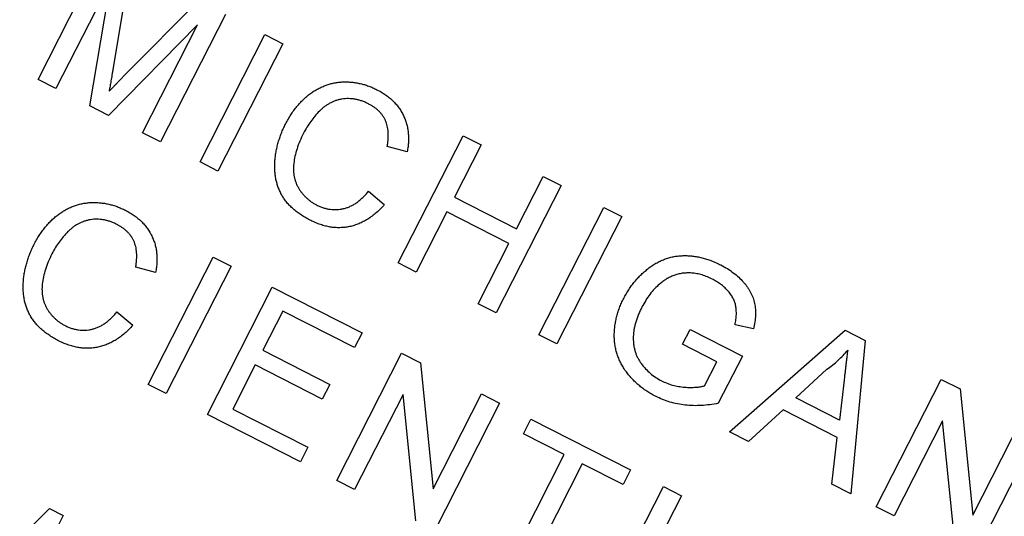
# Model space of a CAD drawing. Header units: inches. Extents: x 0.5 to 16.4, y 0.4 to 10.9.
# Tile 8 of 13: x 4.521 to 5.635, y 5.859 to 6.421. Entities that reach past the tile are written whole.
import ezdxf

# ---------------------------------------------------------------- set-up
doc = ezdxf.new("R2010")
doc.units = ezdxf.units.IN
doc.header["$MEASUREMENT"] = 0
doc.layers.add('OBJECT', color=1, linetype='Continuous')

msp = doc.modelspace()

# ---------------------------------------------------------------- linework, layer by layer
at = {"layer": 'OBJECT', "linetype": 'Continuous', "lineweight": 25}
for p, q in [((4.5414, 6.3536), (4.6148, 6.4977)), ((4.6454, 6.4821), (4.6261, 6.3646)), ((4.6239, 6.4652), (4.5617, 6.3432)), ((4.5999, 6.3237), (4.6239, 6.4652)), ((4.6405, 6.3594), (4.7231, 6.4425)), ((4.7534, 6.4271), (4.6799, 6.2829)), ((4.7218, 6.4153), (4.6212, 6.3129)), ((4.6596, 6.2933), (4.7218, 6.4153)), ((4.7247, 6.2602), (4.7981, 6.4043)), ((4.7981, 6.4043), (4.8185, 6.3939)), ((4.8185, 6.3939), (4.745, 6.2498)), ((4.5617, 6.3432), (4.5414, 6.3536)), ((4.6212, 6.3129), (4.5999, 6.3237)), ((4.6799, 6.2829), (4.6596, 6.2933)), ((4.949, 6.1458), (5.0225, 6.2899)), ((5.0225, 6.2899), (5.0428, 6.2796)), ((4.9592, 6.2717), (4.9366, 6.2777)), ((5.0428, 6.2796), (5.0127, 6.2204)), ((4.745, 6.2498), (4.7247, 6.2602)), ((5.0829, 6.1846), (5.113, 6.2438)), ((5.113, 6.2438), (5.1333, 6.2334)), ((5.1333, 6.2334), (5.0599, 6.0893)), ((4.9154, 6.227), (4.9333, 6.2119)), ((5.0127, 6.2204), (5.0829, 6.1846)), ((5.1083, 6.0646), (5.1818, 6.2087)), ((5.1818, 6.2087), (5.2021, 6.1984)), ((5.0042, 6.2038), (4.9693, 6.1354)), ((5.0744, 6.168), (5.0042, 6.2038)), ((5.2021, 6.1984), (5.1286, 6.0542)), ((5.0395, 6.0996), (5.0744, 6.168)), ((4.6662, 6.0084), (4.7396, 6.1525)), ((4.7396, 6.1525), (4.76, 6.1421)), ((4.6745, 6.1352), (4.6519, 6.1412)), ((4.76, 6.1421), (4.6865, 5.998)), ((4.9693, 6.1354), (4.949, 6.1458)), ((4.733, 5.9743), (4.8065, 6.1184)), ((4.8065, 6.1184), (4.9082, 6.0666)), ((5.0599, 6.0893), (5.0395, 6.0996)), ((4.6307, 6.0905), (4.6486, 6.0754)), ((4.8184, 6.0914), (4.7958, 6.0471)), ((4.8997, 6.05), (4.8184, 6.0914)), ((5.3512, 6.0712), (5.3303, 6.076)), ((4.9082, 6.0666), (4.8997, 6.05)), ((5.1286, 6.0542), (5.1083, 6.0646)), ((5.2709, 6.0539), (5.2794, 6.0705)), ((5.2794, 6.0705), (5.3385, 6.0403)), ((5.324, 5.9546), (5.4547, 6.0696)), ((5.4547, 6.0696), (5.4776, 6.0579)), ((5.3097, 6.0341), (5.2709, 6.0539)), ((5.4776, 6.0579), (5.4614, 5.8846)), ((4.7958, 6.0471), (4.8715, 6.0084)), ((4.8794, 5.8997), (4.9529, 6.0438)), ((4.9529, 6.0438), (4.9744, 6.0328)), ((5.3385, 6.0403), (5.3113, 5.987)), ((4.7873, 6.0304), (4.7619, 5.9805)), ((4.863, 5.9918), (4.7873, 6.0304)), ((4.9744, 6.0328), (4.9886, 5.8901)), ((5.2958, 6.0068), (5.3097, 6.0341)), ((5.3992, 5.9931), (5.4343, 6.0255)), ((4.6865, 5.998), (4.6662, 6.0084)), ((4.8715, 6.0084), (4.863, 5.9918)), ((5.4537, 6.0131), (5.4484, 5.9681)), ((5.4901, 5.87), (5.5635, 6.0141)), ((5.5635, 6.0141), (5.585, 6.0032)), ((4.9546, 5.9968), (4.8997, 5.8893)), ((4.9688, 5.8541), (4.9546, 5.9968)), ((4.9886, 5.8901), (5.0434, 5.9976)), ((5.0434, 5.9976), (5.0638, 5.9873)), ((5.585, 6.0032), (5.5993, 5.8604)), ((5.0638, 5.9873), (4.9903, 5.8431)), ((5.4484, 5.9681), (5.3992, 5.9931)), ((4.8384, 5.9206), (4.733, 5.9743)), ((4.7619, 5.9805), (4.8469, 5.9372)), ((5.3846, 5.9796), (5.3456, 5.9436)), ((5.446, 5.9483), (5.3846, 5.9796)), ((5.0908, 5.9526), (5.0992, 5.9692)), ((5.0992, 5.9692), (5.212, 5.9117)), ((5.5652, 5.9672), (5.5104, 5.8596)), ((5.5795, 5.8244), (5.5652, 5.9672)), ((5.5993, 5.8604), (5.6541, 5.9679)), ((5.1369, 5.929), (5.0908, 5.9526)), ((5.3456, 5.9436), (5.324, 5.9546)), ((5.6744, 5.9576), (5.6009, 5.8134)), ((5.4398, 5.8956), (5.446, 5.9483)), ((4.8469, 5.9372), (4.8384, 5.9206)), ((5.072, 5.8015), (5.1369, 5.929)), ((5.1573, 5.9186), (5.0923, 5.7911)), ((5.2035, 5.8951), (5.1573, 5.9186)), ((5.212, 5.9117), (5.2035, 5.8951)), ((4.8997, 5.8893), (4.8794, 5.8997)), ((5.4614, 5.8846), (5.4398, 5.8956)), ((5.1758, 5.7486), (5.2493, 5.8927)), ((5.2493, 5.8927), (5.2696, 5.8823)), ((5.2696, 5.8823), (5.1961, 5.7382)), ((4.5117, 5.8253), (4.5543, 5.8681)), ((4.5543, 5.8681), (4.5699, 5.8602)), ((5.5104, 5.8596), (5.4901, 5.87)), ((4.5699, 5.8602), (4.532, 5.7859))]:
    msp.add_line(p, q, dxfattribs=at)
for radius in [1.6245, 1.23, 1.12]:
    msp.add_circle((4.9822, 5.9044), radius, dxfattribs=at)
for points, knots in [([(4.6261, 6.3646), (4.6258, 6.3633), (4.6254, 6.3607), (4.6248, 6.357), (4.6242, 6.3535), (4.6236, 6.3503), (4.6231, 6.3474), (4.6226, 6.3447), (4.6222, 6.3423), (4.6219, 6.3408), (4.6218, 6.3401)], [0, 0, 0, 0, 0.162526, 0.314315, 0.454978, 0.584519, 0.704567, 0.813495, 0.911681, 1, 1, 1, 1]), ([(4.6218, 6.3401), (4.6223, 6.3407), (4.6235, 6.3419), (4.6254, 6.3439), (4.6274, 6.346), (4.6297, 6.3483), (4.6321, 6.3508), (4.6347, 6.3535), (4.6376, 6.3564), (4.6395, 6.3584), (4.6405, 6.3594)], [0, 0, 0, 0, 0.089205, 0.189833, 0.299233, 0.419261, 0.549207, 0.689074, 0.839579, 1, 1, 1, 1]), ([(4.8214, 6.303), (4.8224, 6.3048), (4.8243, 6.3083), (4.8274, 6.3135), (4.8307, 6.3183), (4.8342, 6.3228), (4.8378, 6.327), (4.8416, 6.3308), (4.8455, 6.3344), (4.8497, 6.3377), (4.8539, 6.3406), (4.8583, 6.3431), (4.8628, 6.3453), (4.8673, 6.3471), (4.872, 6.3486), (4.8767, 6.3497), (4.8816, 6.3504), (4.8865, 6.3508), (4.8914, 6.3508), (4.8963, 6.3505), (4.9012, 6.3499), (4.9061, 6.3489), (4.9109, 6.3477), (4.9156, 6.3461), (4.9204, 6.3442), (4.9234, 6.3427), (4.925, 6.3419)], [0, 0, 0, 0, 0.049401, 0.097605, 0.144255, 0.189472, 0.233915, 0.277237, 0.319859, 0.361957, 0.403486, 0.443934, 0.483649, 0.522893, 0.561858, 0.600795, 0.640104, 0.679643, 0.7194, 0.758854, 0.798315, 0.837802, 0.877469, 0.917683, 0.958393, 1, 1, 1, 1]), ([(4.925, 6.3419), (4.9267, 6.341), (4.9301, 6.3392), (4.9348, 6.3362), (4.9391, 6.3329), (4.9431, 6.3294), (4.9466, 6.3256), (4.9498, 6.3216), (4.9525, 6.3174), (4.9549, 6.3129), (4.9569, 6.3082), (4.9586, 6.3034), (4.9597, 6.2985), (4.9604, 6.2934), (4.9607, 6.2882), (4.9607, 6.2828), (4.9602, 6.2773), (4.9595, 6.2736), (4.9592, 6.2717)], [0, 0, 0, 0, 0.068649, 0.134937, 0.198842, 0.261409, 0.322517, 0.382377, 0.442471, 0.502228, 0.562101, 0.621732, 0.681851, 0.742049, 0.803908, 0.867162, 0.932361, 1, 1, 1, 1]), ([(4.9155, 6.3258), (4.9143, 6.3264), (4.9117, 6.3277), (4.9079, 6.3292), (4.904, 6.3304), (4.9002, 6.3312), (4.8965, 6.3317), (4.8927, 6.3319), (4.889, 6.3318), (4.8854, 6.3313), (4.8818, 6.3306), (4.8784, 6.3296), (4.875, 6.3282), (4.8718, 6.3267), (4.8686, 6.3248), (4.8656, 6.3228), (4.8627, 6.3204), (4.859, 6.3169), (4.8546, 6.3121), (4.8499, 6.306), (4.8455, 6.2996), (4.8431, 6.295), (4.8418, 6.2927)], [0, 0, 0, 0, 0.046763, 0.091969, 0.135804, 0.178232, 0.219441, 0.260177, 0.30028, 0.340548, 0.380311, 0.419642, 0.459017, 0.498182, 0.53767, 0.577913, 0.618649, 0.660762, 0.745299, 0.829745, 0.914602, 1, 1, 1, 1]), ([(4.9366, 6.2777), (4.9369, 6.2792), (4.9373, 6.282), (4.9377, 6.2862), (4.9379, 6.2902), (4.9377, 6.294), (4.9373, 6.2976), (4.9367, 6.301), (4.9357, 6.3042), (4.9345, 6.3073), (4.933, 6.3101), (4.9313, 6.3128), (4.9293, 6.3154), (4.9271, 6.3178), (4.9246, 6.32), (4.9218, 6.3221), (4.9188, 6.3241), (4.9166, 6.3252), (4.9155, 6.3258)], [0, 0, 0, 0, 0.0772311, 0.1511652, 0.2207847, 0.2871495, 0.3506325, 0.4113068, 0.4699644, 0.5267072, 0.5824983, 0.6385087, 0.694918, 0.7524204, 0.811251, 0.8718561, 0.9346442, 1, 1, 1, 1]), ([(4.85, 6.1939), (4.8482, 6.1949), (4.8446, 6.1968), (4.8394, 6.2), (4.8347, 6.2033), (4.8304, 6.2068), (4.8265, 6.2104), (4.823, 6.2142), (4.82, 6.2182), (4.8174, 6.2223), (4.8152, 6.2266), (4.8132, 6.2311), (4.8118, 6.2356), (4.8106, 6.2404), (4.8098, 6.2453), (4.8093, 6.2503), (4.8092, 6.2555), (4.8094, 6.2608), (4.8099, 6.2662), (4.8107, 6.2716), (4.8118, 6.2769), (4.8132, 6.2822), (4.8149, 6.2875), (4.8167, 6.2927), (4.8189, 6.2979), (4.8206, 6.3012), (4.8214, 6.303)], [0, 0, 0, 0, 0.049196, 0.096248, 0.141349, 0.184656, 0.226059, 0.266173, 0.30529, 0.343245, 0.380877, 0.418496, 0.456319, 0.494237, 0.533024, 0.572473, 0.613079, 0.654934, 0.697397, 0.739884, 0.782195, 0.825062, 0.867987, 0.911411, 0.955372, 1, 1, 1, 1]), ([(4.8418, 6.2927), (4.8404, 6.2897), (4.8376, 6.284), (4.8344, 6.2753), (4.8321, 6.2668), (4.8309, 6.2599), (4.8305, 6.2545), (4.8305, 6.2507), (4.8308, 6.2469), (4.8313, 6.2433), (4.8322, 6.2398), (4.8333, 6.2365), (4.8348, 6.2332), (4.8365, 6.2301), (4.8384, 6.2272), (4.8405, 6.2244), (4.8428, 6.2218), (4.8453, 6.2194), (4.8478, 6.2171), (4.8506, 6.215), (4.8535, 6.2132), (4.8556, 6.2121), (4.8566, 6.2115)], [0, 0, 0, 0, 0.105343, 0.204375, 0.298069, 0.38707, 0.429726, 0.470901, 0.511122, 0.550179, 0.588354, 0.626683, 0.664452, 0.702515, 0.740481, 0.777618, 0.814716, 0.851527, 0.888098, 0.925112, 0.962104, 1, 1, 1, 1]), ([(4.8566, 6.2115), (4.8579, 6.2109), (4.8604, 6.2097), (4.8642, 6.2083), (4.8681, 6.2072), (4.8719, 6.2065), (4.8758, 6.2062), (4.8796, 6.2062), (4.8834, 6.2066), (4.8873, 6.2073), (4.8911, 6.2084), (4.8948, 6.2099), (4.8984, 6.2118), (4.902, 6.214), (4.9055, 6.2168), (4.9089, 6.2198), (4.9123, 6.2232), (4.9144, 6.2257), (4.9154, 6.227)], [0, 0, 0, 0, 0.063336, 0.125111, 0.184688, 0.24321, 0.300888, 0.35837, 0.415761, 0.474387, 0.533966, 0.594008, 0.655072, 0.71861, 0.784375, 0.852991, 0.9249, 1, 1, 1, 1]), ([(4.5368, 6.1665), (4.5377, 6.1683), (4.5396, 6.1719), (4.5427, 6.177), (4.546, 6.1818), (4.5495, 6.1863), (4.5531, 6.1905), (4.5569, 6.1944), (4.5608, 6.1979), (4.565, 6.2012), (4.5692, 6.2041), (4.5736, 6.2066), (4.5781, 6.2088), (4.5826, 6.2107), (4.5873, 6.2121), (4.592, 6.2132), (4.5969, 6.2139), (4.6018, 6.2143), (4.6067, 6.2143), (4.6116, 6.214), (4.6165, 6.2134), (4.6214, 6.2124), (4.6262, 6.2112), (4.6309, 6.2096), (4.6357, 6.2077), (4.6387, 6.2062), (4.6403, 6.2055)], [0, 0, 0, 0, 0.049401, 0.097605, 0.144255, 0.189472, 0.233915, 0.277237, 0.319859, 0.361957, 0.403486, 0.443934, 0.483649, 0.522893, 0.561858, 0.600795, 0.640104, 0.679643, 0.7194, 0.758854, 0.798315, 0.837802, 0.877469, 0.917683, 0.958393, 1, 1, 1, 1]), ([(4.9333, 6.2119), (4.9319, 6.2103), (4.929, 6.207), (4.9243, 6.2027), (4.9195, 6.1988), (4.9146, 6.1954), (4.9096, 6.1926), (4.9045, 6.1902), (4.8992, 6.1883), (4.8939, 6.1869), (4.8885, 6.1861), (4.883, 6.1857), (4.8775, 6.1858), (4.872, 6.1864), (4.8666, 6.1876), (4.861, 6.1892), (4.8555, 6.1913), (4.8519, 6.193), (4.85, 6.1939)], [0, 0, 0, 0, 0.071578, 0.140016, 0.206197, 0.270156, 0.332001, 0.392755, 0.452579, 0.512253, 0.571532, 0.630152, 0.688769, 0.748164, 0.808703, 0.870256, 0.9339, 1, 1, 1, 1]), ([(4.6403, 6.2055), (4.642, 6.2045), (4.6454, 6.2028), (4.6501, 6.1997), (4.6544, 6.1964), (4.6584, 6.1929), (4.6619, 6.1891), (4.6651, 6.1851), (4.6678, 6.1809), (4.6702, 6.1764), (4.6722, 6.1717), (4.6739, 6.1669), (4.675, 6.162), (4.6757, 6.1569), (4.676, 6.1517), (4.676, 6.1463), (4.6755, 6.1408), (4.6748, 6.1371), (4.6745, 6.1352)], [0, 0, 0, 0, 0.068649, 0.134937, 0.198842, 0.261409, 0.322517, 0.382377, 0.442471, 0.502228, 0.562101, 0.621732, 0.681851, 0.742049, 0.803908, 0.867162, 0.932361, 1, 1, 1, 1]), ([(4.6308, 6.1893), (4.6296, 6.19), (4.627, 6.1912), (4.6232, 6.1927), (4.6193, 6.1939), (4.6155, 6.1947), (4.6118, 6.1953), (4.608, 6.1954), (4.6044, 6.1953), (4.6007, 6.1949), (4.5972, 6.1941), (4.5937, 6.1931), (4.5903, 6.1918), (4.5871, 6.1902), (4.5839, 6.1884), (4.5809, 6.1863), (4.578, 6.1839), (4.5743, 6.1804), (4.5699, 6.1756), (4.5652, 6.1695), (4.5608, 6.1631), (4.5584, 6.1585), (4.5571, 6.1562)], [0, 0, 0, 0, 0.046763, 0.091969, 0.135804, 0.178232, 0.219441, 0.260177, 0.30028, 0.340548, 0.380311, 0.419642, 0.459017, 0.498182, 0.53767, 0.577913, 0.618649, 0.660762, 0.745299, 0.829745, 0.914602, 1, 1, 1, 1]), ([(4.6519, 6.1412), (4.6522, 6.1427), (4.6526, 6.1455), (4.653, 6.1497), (4.6532, 6.1537), (4.653, 6.1575), (4.6526, 6.1611), (4.652, 6.1645), (4.651, 6.1677), (4.6498, 6.1708), (4.6483, 6.1736), (4.6466, 6.1763), (4.6446, 6.1789), (4.6424, 6.1813), (4.6399, 6.1835), (4.6371, 6.1856), (4.6341, 6.1876), (4.6319, 6.1887), (4.6308, 6.1893)], [0, 0, 0, 0, 0.077231, 0.151165, 0.220785, 0.28715, 0.350632, 0.411307, 0.469964, 0.526707, 0.582498, 0.638509, 0.694918, 0.75242, 0.811251, 0.871856, 0.934644, 1, 1, 1, 1]), ([(4.5653, 6.0574), (4.5635, 6.0584), (4.5599, 6.0603), (4.5547, 6.0635), (4.55, 6.0668), (4.5457, 6.0703), (4.5418, 6.0739), (4.5384, 6.0777), (4.5353, 6.0817), (4.5327, 6.0858), (4.5305, 6.0901), (4.5286, 6.0946), (4.5271, 6.0992), (4.5259, 6.1039), (4.5251, 6.1088), (4.5246, 6.1138), (4.5245, 6.119), (4.5247, 6.1244), (4.5252, 6.1297), (4.526, 6.1351), (4.5271, 6.1404), (4.5285, 6.1457), (4.5302, 6.151), (4.532, 6.1562), (4.5342, 6.1614), (4.5359, 6.1648), (4.5368, 6.1665)], [0, 0, 0, 0, 0.049196, 0.096248, 0.141349, 0.184656, 0.226059, 0.266173, 0.30529, 0.343245, 0.380877, 0.418496, 0.456319, 0.494237, 0.533024, 0.572473, 0.613079, 0.654934, 0.697397, 0.739884, 0.782195, 0.825062, 0.867987, 0.911411, 0.955372, 1, 1, 1, 1]), ([(4.5571, 6.1562), (4.5557, 6.1532), (4.5529, 6.1475), (4.5497, 6.1388), (4.5474, 6.1304), (4.5462, 6.1234), (4.5459, 6.1181), (4.5458, 6.1142), (4.5461, 6.1105), (4.5466, 6.1068), (4.5475, 6.1034), (4.5487, 6.1), (4.5501, 6.0967), (4.5518, 6.0936), (4.5537, 6.0907), (4.5558, 6.0879), (4.5581, 6.0853), (4.5606, 6.0829), (4.5631, 6.0806), (4.5659, 6.0786), (4.5688, 6.0767), (4.5709, 6.0756), (4.5719, 6.075)], [0, 0, 0, 0, 0.105343, 0.204375, 0.298069, 0.38707, 0.429726, 0.470901, 0.511122, 0.550179, 0.588354, 0.626683, 0.664452, 0.702515, 0.740481, 0.777618, 0.814716, 0.851527, 0.888098, 0.925112, 0.962104, 1, 1, 1, 1]), ([(5.2042, 6.1056), (5.2051, 6.1073), (5.2069, 6.1107), (5.2099, 6.1156), (5.2131, 6.1203), (5.2166, 6.1247), (5.2203, 6.1289), (5.2242, 6.1329), (5.2284, 6.1366), (5.2327, 6.1402), (5.2372, 6.1434), (5.2419, 6.1461), (5.2466, 6.1486), (5.2515, 6.1505), (5.2564, 6.1521), (5.2614, 6.1532), (5.2665, 6.1539), (5.2717, 6.1542), (5.277, 6.1541), (5.2822, 6.1537), (5.2875, 6.1529), (5.2928, 6.1518), (5.2981, 6.1502), (5.3035, 6.1484), (5.3088, 6.1462), (5.3123, 6.1445), (5.3141, 6.1436)], [0, 0, 0, 0, 0.044166, 0.087712, 0.131033, 0.173745, 0.216216, 0.25865, 0.301202, 0.343925, 0.386289, 0.427414, 0.46767, 0.507345, 0.546586, 0.58565, 0.624788, 0.664254, 0.704074, 0.744334, 0.784891, 0.825992, 0.867977, 0.91081, 0.954848, 1, 1, 1, 1]), ([(5.3141, 6.1436), (5.3166, 6.1422), (5.3215, 6.1396), (5.3283, 6.1349), (5.3344, 6.1298), (5.3389, 6.1252), (5.3421, 6.1214), (5.3443, 6.1184), (5.3462, 6.1155), (5.3479, 6.1125), (5.3494, 6.1095), (5.3506, 6.1064), (5.3516, 6.1033), (5.3526, 6.099), (5.3534, 6.0935), (5.3534, 6.0864), (5.3528, 6.0789), (5.3518, 6.0738), (5.3512, 6.0712)], [0, 0, 0, 0, 0.096242, 0.188044, 0.277016, 0.363173, 0.405261, 0.445984, 0.48547, 0.524163, 0.561827, 0.599244, 0.63556, 0.671986, 0.746256, 0.824953, 0.909432, 1, 1, 1, 1]), ([(5.3053, 6.1272), (5.3032, 6.1281), (5.2991, 6.1301), (5.293, 6.1323), (5.2871, 6.1338), (5.2813, 6.1345), (5.2758, 6.1346), (5.2706, 6.1342), (5.2656, 6.1333), (5.2609, 6.1317), (5.2566, 6.1298), (5.2524, 6.1276), (5.2485, 6.125), (5.2461, 6.123), (5.2449, 6.122)], [0, 0, 0, 0, 0.1068407, 0.2068567, 0.3015533, 0.3909553, 0.4761291, 0.5566651, 0.6344649, 0.709591, 0.7833217, 0.8557465, 0.9277906, 1, 1, 1, 1]), ([(5.2449, 6.122), (5.2429, 6.1202), (5.239, 6.1166), (5.2337, 6.1103), (5.2289, 6.1035), (5.2262, 6.0985), (5.2249, 6.096)], [0, 0, 0, 0, 0.242983, 0.489083, 0.740679, 1, 1, 1, 1]), ([(5.3303, 6.076), (5.3306, 6.0779), (5.3312, 6.0817), (5.3318, 6.0872), (5.3317, 6.0923), (5.3312, 6.0969), (5.33, 6.1013), (5.3283, 6.1055), (5.3258, 6.1097), (5.3227, 6.1137), (5.3191, 6.1176), (5.3149, 6.1212), (5.3103, 6.1244), (5.307, 6.1262), (5.3053, 6.1272)], [0, 0, 0, 0, 0.097074, 0.185918, 0.266117, 0.339402, 0.409907, 0.483113, 0.560459, 0.642739, 0.728631, 0.816103, 0.906097, 1, 1, 1, 1]), ([(5.2403, 5.9949), (5.2386, 5.9959), (5.2352, 5.9977), (5.2303, 6.0008), (5.2256, 6.004), (5.2212, 6.0075), (5.2171, 6.0112), (5.2133, 6.0151), (5.2097, 6.0192), (5.2064, 6.0235), (5.2034, 6.0281), (5.2008, 6.0327), (5.1986, 6.0375), (5.1968, 6.0424), (5.1954, 6.0474), (5.1943, 6.0525), (5.1938, 6.0577), (5.1935, 6.063), (5.1937, 6.0684), (5.1941, 6.0738), (5.195, 6.0791), (5.1961, 6.0845), (5.1976, 6.0898), (5.1994, 6.0951), (5.2016, 6.1004), (5.2033, 6.1039), (5.2042, 6.1056)], [0, 0, 0, 0, 0.044699, 0.088796, 0.131912, 0.174225, 0.21638, 0.258301, 0.299833, 0.341459, 0.382703, 0.423098, 0.463002, 0.502657, 0.541964, 0.581674, 0.621727, 0.662298, 0.703372, 0.744354, 0.78565, 0.827265, 0.869336, 0.911963, 0.955548, 1, 1, 1, 1]), ([(5.2249, 6.096), (5.2241, 6.0945), (5.2226, 6.0914), (5.2206, 6.0867), (5.2189, 6.0822), (5.2175, 6.0777), (5.2164, 6.0734), (5.2156, 6.0691), (5.2152, 6.0649), (5.215, 6.0608), (5.2151, 6.0568), (5.2155, 6.0529), (5.2162, 6.0491), (5.2172, 6.0455), (5.2184, 6.0419), (5.22, 6.0385), (5.2219, 6.0352), (5.2247, 6.031), (5.2288, 6.0261), (5.2343, 6.0208), (5.2404, 6.0162), (5.2449, 6.0137), (5.2471, 6.0124)], [0, 0, 0, 0, 0.053538, 0.104883, 0.154435, 0.202077, 0.247846, 0.291965, 0.335047, 0.37675, 0.417413, 0.45728, 0.496143, 0.534506, 0.572835, 0.611177, 0.649576, 0.688923, 0.767064, 0.844414, 0.921553, 1, 1, 1, 1]), ([(4.5719, 6.075), (4.5732, 6.0744), (4.5757, 6.0732), (4.5795, 6.0718), (4.5834, 6.0707), (4.5872, 6.07), (4.5911, 6.0697), (4.5949, 6.0697), (4.5987, 6.0701), (4.6026, 6.0708), (4.6064, 6.0719), (4.6101, 6.0734), (4.6137, 6.0753), (4.6173, 6.0776), (4.6208, 6.0803), (4.6242, 6.0833), (4.6276, 6.0867), (4.6297, 6.0892), (4.6307, 6.0905)], [0, 0, 0, 0, 0.063336, 0.125111, 0.184688, 0.24321, 0.300888, 0.35837, 0.415761, 0.474387, 0.533966, 0.594008, 0.655072, 0.71861, 0.784375, 0.852991, 0.9249, 1, 1, 1, 1]), ([(4.6486, 6.0754), (4.6472, 6.0738), (4.6443, 6.0705), (4.6396, 6.0662), (4.6348, 6.0623), (4.6299, 6.059), (4.6249, 6.0561), (4.6198, 6.0537), (4.6145, 6.0519), (4.6092, 6.0505), (4.6038, 6.0496), (4.5983, 6.0492), (4.5928, 6.0493), (4.5874, 6.0499), (4.5819, 6.0511), (4.5763, 6.0527), (4.5708, 6.0548), (4.5672, 6.0565), (4.5653, 6.0574)], [0, 0, 0, 0, 0.071578, 0.140016, 0.206197, 0.270156, 0.332001, 0.392755, 0.452579, 0.512253, 0.571532, 0.630152, 0.688769, 0.748164, 0.808703, 0.870256, 0.9339, 1, 1, 1, 1]), ([(5.4343, 6.0255), (5.4364, 6.0271), (5.4408, 6.0303), (5.4468, 6.0356), (5.4525, 6.0411), (5.456, 6.0451), (5.4577, 6.0471)], [0, 0, 0, 0, 0.253641, 0.504392, 0.752706, 1, 1, 1, 1]), ([(5.4577, 6.0471), (5.4575, 6.046), (5.4573, 6.0437), (5.4569, 6.0402), (5.4564, 6.0364), (5.4559, 6.0322), (5.4554, 6.0278), (5.4548, 6.0232), (5.4543, 6.0182), (5.4539, 6.0148), (5.4537, 6.0131)], [0, 0, 0, 0, 0.096605, 0.200731, 0.313492, 0.434329, 0.563574, 0.700567, 0.846852, 1, 1, 1, 1]), ([(5.2471, 6.0124), (5.2491, 6.0115), (5.2532, 6.0096), (5.2596, 6.0075), (5.2663, 6.006), (5.273, 6.0052), (5.2795, 6.0049), (5.2856, 6.0051), (5.2909, 6.0056), (5.2942, 6.0064), (5.2958, 6.0068)], [0, 0, 0, 0, 0.135098, 0.2695732, 0.4050257, 0.5431173, 0.676348, 0.7968032, 0.9036633, 1, 1, 1, 1]), ([(5.3113, 5.987), (5.3081, 5.9864), (5.3017, 5.9853), (5.2922, 5.9844), (5.2829, 5.9842), (5.2739, 5.9848), (5.2651, 5.9862), (5.2565, 5.9883), (5.2482, 5.9912), (5.243, 5.9937), (5.2403, 5.9949)], [0, 0, 0, 0, 0.135541, 0.266762, 0.393554, 0.517946, 0.639664, 0.759797, 0.87974, 1, 1, 1, 1])]:
    msp.add_open_spline(points, degree=3, knots=knots, dxfattribs=at)

doc.saveas('drawing.dxf')
